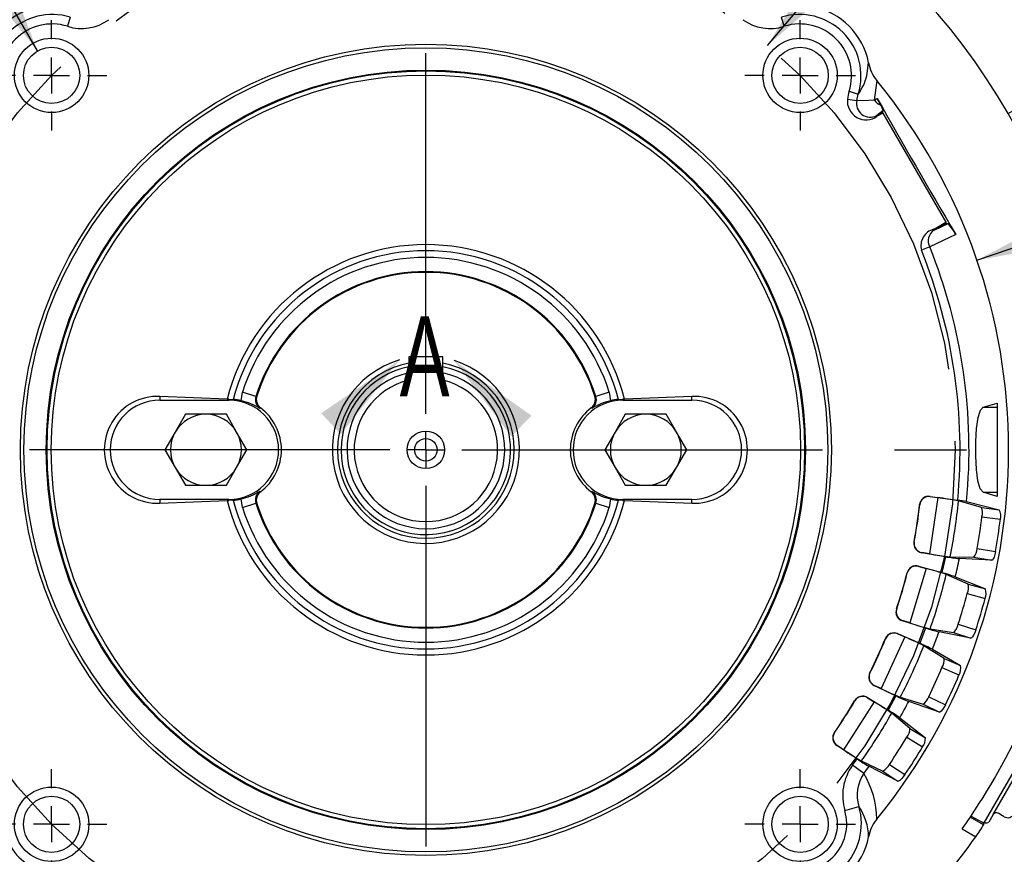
# Model space of a CAD drawing. Header units: inches. Extents: x 0 to 44, y 0 to 34.
# Tile 12 of 21: x 33.9 to 39.3, y 8.8 to 13.5. Entities that reach past the tile are written whole.
import ezdxf

# ---------------------------------------------------------------- set-up
doc = ezdxf.new("R2010")
doc.units = ezdxf.units.IN
doc.header["$LTSCALE"] = 4
doc.header["$MEASUREMENT"] = 0
doc.linetypes.add('CENTERX2', pattern=[0.8, 0.5, -0.1, 0.1, -0.1])
doc.layers.add('CENTER', color=40, linetype='CENTERX2')
doc.layers.add('DIMENSIONS', color=140, linetype='Continuous', lineweight=25)
doc.layers.add('TEXT', color=140, linetype='Continuous', lineweight=25)
doc.styles.add('SLDTEXTSTYLE0', font='TXT', dxfattribs={"width": 0.7})
doc.dimstyles.new('SLDDIMSTYLE1', dxfattribs={"dimtxt": 0.277778, "dimasz": 0.52, "dimexe": 0, "dimexo": 0.0625, "dimgap": 0.069444, "dimtad": 0, "dimtih": 1, "dimtoh": 1, "dimrnd": 1e-09, "dimzin": 12, "dimdsep": 46, "dimtxsty": 'SLDTEXTSTYLE0', "dimsah": 1, "dimcen": 0.09, "dimadec": 0, "dimazin": 3, "dimtfac": 1, "dimtofl": 0, "dimtmove": 0, "dimatfit": 3, "dimfxl": 0, "dimfrac": 2, "dimtolj": 1, "dimtzin": 12, "dimarcsym": 0})
doc.dimstyles.new('SLDDIMSTYLE5', dxfattribs={"dimtxt": 0.277778, "dimasz": 0.52, "dimexe": 0, "dimexo": 0.0625, "dimgap": 0.069444, "dimtad": 0, "dimtih": 1, "dimtoh": 1, "dimrnd": 1e-09, "dimzin": 12, "dimdsep": 46, "dimtxsty": 'SLDTEXTSTYLE0', "dimsah": 1, "dimcen": 0, "dimadec": 0, "dimazin": 3, "dimtfac": 1, "dimtofl": 0, "dimtmove": 0, "dimatfit": 3, "dimfxl": 0, "dimfrac": 2, "dimtolj": 1, "dimtzin": 12, "dimarcsym": 0})
doc.dimstyles.new('SLDDIMSTYLE6', dxfattribs={"dimtxt": 0.277778, "dimasz": 0.52, "dimexe": 0, "dimexo": 0.0625, "dimgap": 0.069444, "dimtad": 0, "dimtih": 1, "dimtoh": 1, "dimrnd": 1e-09, "dimzin": 12, "dimdsep": 46, "dimtxsty": 'SLDTEXTSTYLE0', "dimsah": 1, "dimcen": 0, "dimadec": 0, "dimazin": 3, "dimtfac": 1, "dimtofl": 0, "dimtmove": 0, "dimatfit": 3, "dimfxl": 0, "dimfrac": 2, "dimtolj": 1, "dimtzin": 12, "dimarcsym": 0})
doc.dimstyles.new('SLDDIMSTYLE7', dxfattribs={"dimtxt": 0.277778, "dimasz": 0.52, "dimexe": 0, "dimexo": 0.0625, "dimgap": 0.069444, "dimtad": 0, "dimtih": 1, "dimtoh": 1, "dimrnd": 1e-09, "dimzin": 12, "dimdsep": 46, "dimtxsty": 'SLDTEXTSTYLE0', "dimsah": 1, "dimcen": 0, "dimadec": 0, "dimazin": 3, "dimtfac": 1, "dimtofl": 0, "dimtmove": 0, "dimatfit": 3, "dimfxl": 0, "dimfrac": 2, "dimtolj": 1, "dimtzin": 12, "dimarcsym": 0})

# ---------------------------------------------------------------- blocks, each defined once
blk = doc.blocks.new('_D_12')
at = {"layer": 'DIMENSIONS'}
for p, q in [((39.213, 14.3956), (39.1197, 14.3956)), ((39.1197, 14.3956), (39.1197, 13.9539)), ((40.2698, 14.3956), (40.3631, 14.3956)), ((40.3631, 14.3956), (40.3631, 13.9539)), ((38.0052, 13.3158), (38.577, 13.9921)), ((38.577, 13.9921), (38.7764, 13.9921)), ((39.1197, 13.9539), (39.213, 13.9539)), ((40.3631, 13.9539), (40.2698, 13.9539))]:
    blk.add_line(p, q, dxfattribs=at)
blk.add_solid([(38.0052, 13.3158), (38.4021, 13.6613), (38.2799, 13.7646)], dxfattribs=at)
at = {"layer": 'DIMENSIONS', "char_height": 0.27778, "attachment_point": 1, "style": 'SLDTEXTSTYLE0'}
for s, insert in [('%%c', (39.1188, 14.8159)), ('5.87', (39.5384, 14.8159)), ('149.2', (39.213, 14.312)), ('B.C.', (39.3575, 13.808))]:
    blk.add_mtext(s, dxfattribs=dict(at, insert=insert))
blk = doc.blocks.new('_D_14')
at = {"layer": 'DIMENSIONS'}
for p, q in [((30.2277, 11.1929), (30.2277, 17.16)), ((36.1091, 14.6066), (36.1091, 17.16)), ((30.2277, 16.66), (32.2635, 16.66)), ((32.64, 16.6595), (32.5467, 16.6595)), ((32.5467, 16.6595), (32.5467, 16.2177)), ((33.6967, 16.6595), (33.7901, 16.6595)), ((33.7901, 16.6595), (33.7901, 16.2177)), ((36.1091, 16.66), (34.0733, 16.66)), ((32.5467, 16.2177), (32.64, 16.2177)), ((33.7901, 16.2177), (33.6967, 16.2177)), ((30.2277, 9.7696), (30.2277, 10.9529))]:
    blk.add_line(p, q, dxfattribs=at)
for points in [[(30.2277, 16.66), (30.7477, 16.58), (30.7477, 16.74)], [(36.1091, 16.66), (35.5891, 16.74), (35.5891, 16.58)]]:
    blk.add_solid(points, dxfattribs=at)
at = {"layer": 'DIMENSIONS', "char_height": 0.27778, "attachment_point": 1, "style": 'SLDTEXTSTYLE0'}
for s, insert in [('5.88', (32.7556, 17.0797)), ('149.4', (32.64, 16.5758))]:
    blk.add_mtext(s, dxfattribs=dict(at, insert=insert))
blk = doc.blocks.new('_D_16')
at = {"layer": 'DIMENSIONS'}
for p, q in [((33.4405, 14.1748), (32.5655, 14.1748)), ((33.9542, 13.285), (33.4405, 14.1748))]:
    blk.add_line(p, q, dxfattribs=at)
blk.add_solid([(33.9542, 13.285), (33.7635, 13.7753), (33.6249, 13.6953)], dxfattribs=at)
at = {"layer": 'DIMENSIONS', "char_height": 0.27778, "attachment_point": 1, "style": 'SLDTEXTSTYLE0'}
for s, insert in [('4X', (31.2384, 14.7543)), ('%%c', (30.6412, 14.3114)), ('3/8-16', (31.0608, 14.3126)), ('UNC-2B', (30.7598, 13.8697))]:
    blk.add_mtext(s, dxfattribs=dict(at, insert=insert))
blk = doc.blocks.new('_D_22')
at = {"layer": 'DIMENSIONS'}
for p, q in [((36.4273, 14.9094), (42.3793, 14.9094)), ((41.8793, 14.9094), (41.8793, 11.7451)), ((41.3509, 11.2399), (41.2576, 11.2399)), ((41.2576, 11.2399), (41.2576, 10.7982)), ((42.4076, 11.2399), (42.5009, 11.2399)), ((42.5009, 11.2399), (42.5009, 10.7982)), ((41.2576, 10.7982), (41.3509, 10.7982)), ((42.5009, 10.7982), (42.4076, 10.7982)), ((41.8793, 7.5716), (41.8793, 10.736)), ((39.5579, 7.5716), (42.3793, 7.5716))]:
    blk.add_line(p, q, dxfattribs=at)
for points in [[(41.8793, 14.9094), (41.7993, 14.3894), (41.9593, 14.3894)], [(41.8793, 7.5716), (41.9593, 8.0916), (41.7993, 8.0916)]]:
    blk.add_solid(points, dxfattribs=at)
at = {"layer": 'DIMENSIONS', "char_height": 0.27778, "attachment_point": 1, "style": 'SLDTEXTSTYLE0'}
for s, insert in [('7.34', (41.4665, 11.6602)), ('186.4', (41.3509, 11.1563))]:
    blk.add_mtext(s, dxfattribs=dict(at, insert=insert))
blk = doc.blocks.new('_D_23')
at = {"layer": 'DIMENSIONS'}
for p, q in [((39.167, 12.1245), (39.8896, 12.373)), ((39.8896, 12.373), (40.119, 12.373)), ((40.3056, 12.373), (40.2123, 12.373)), ((40.2123, 12.373), (40.2123, 11.9313)), ((41.3623, 12.373), (41.4556, 12.373)), ((41.4556, 12.373), (41.4556, 11.9313)), ((40.2123, 11.9313), (40.3056, 11.9313)), ((41.4556, 11.9313), (41.3623, 11.9313))]:
    blk.add_line(p, q, dxfattribs=at)
blk.add_solid([(39.167, 12.1245), (39.6847, 12.218), (39.6327, 12.3693)], dxfattribs=at)
at = {"layer": 'DIMENSIONS', "char_height": 0.27778, "attachment_point": 1, "style": 'SLDTEXTSTYLE0'}
for s, insert in [('%%c', (40.2113, 12.7933)), ('6.47', (40.631, 12.7933)), ('164.3', (40.3056, 12.2894))]:
    blk.add_mtext(s, dxfattribs=dict(at, insert=insert))
blk = doc.blocks.new('_D_24')
at = {"layer": 'DIMENSIONS'}
for p, q in [((39.3396, 12.9381), (40.087, 13.3696)), ((40.087, 13.3696), (40.2805, 13.3696)), ((40.4671, 13.3696), (40.3738, 13.3696)), ((40.3738, 13.3696), (40.3738, 12.9278)), ((41.5238, 13.3696), (41.6171, 13.3696)), ((41.6171, 13.3696), (41.6171, 12.9278)), ((40.3738, 12.9278), (40.4671, 12.9278)), ((41.6171, 12.9278), (41.5238, 12.9278))]:
    blk.add_line(p, q, dxfattribs=at)
blk.add_solid([(39.3396, 12.9381), (39.83, 13.1288), (39.75, 13.2673)], dxfattribs=at)
at = {"layer": 'DIMENSIONS', "char_height": 0.27778, "attachment_point": 1, "style": 'SLDTEXTSTYLE0'}
for s, insert in [('%%c', (40.3728, 13.7899)), ('7.46', (40.7925, 13.7899)), ('189.5', (40.4671, 13.2859))]:
    blk.add_mtext(s, dxfattribs=dict(at, insert=insert))
blk = doc.blocks.new('SW_CENTERMARKSYMBOL_0')
at = {"layer": 'CENTER', "color": 0}
for p, q in [((0, 0.2), (0, 3.3336)), ((0, 0), (0, 0.1)), ((-0.2, 0), (-3.3336, 0)), ((0, 0), (-0.1, 0)), ((0, 0), (0, -0.1)), ((0, 0), (0.1, 0)), ((0.2, 0), (3.3336, 0)), ((0, -0.2), (0, -3.3336))]:
    blk.add_line(p, q, dxfattribs=at)
blk = doc.blocks.new('SW_CENTERMARKSYMBOL_1')
at = {"layer": 'CENTER', "color": 0}
for p, q in [((0, 0.2), (0, 0.3063)), ((0, 0), (0, 0.1)), ((-0.2, 0), (-0.3063, 0)), ((0, 0), (-0.1, 0)), ((0, 0), (0, -0.1)), ((0, 0), (0.1, 0)), ((0.2, 0), (0.3063, 0)), ((0, -0.2), (0, -0.3063))]:
    blk.add_line(p, q, dxfattribs=at)
blk = doc.blocks.new('SW_CENTERMARKSYMBOL_2')
at = {"layer": 'CENTER', "color": 0}
for p, q in [((0, 0.2), (0, 0.3063)), ((0, 0), (0, 0.1)), ((-0.2, 0), (-0.3063, 0)), ((0, 0), (-0.1, 0)), ((0, 0), (0, -0.1)), ((0, 0), (0.1, 0)), ((0.2, 0), (0.3063, 0)), ((0, -0.2), (0, -0.3063))]:
    blk.add_line(p, q, dxfattribs=at)
blk = doc.blocks.new('SW_CENTERMARKSYMBOL_3')
at = {"layer": 'CENTER', "color": 0}
for p, q in [((0, 0.2), (0, 0.3063)), ((0, 0), (0, 0.1)), ((-0.2, 0), (-0.3063, 0)), ((0, 0), (-0.1, 0)), ((0, 0), (0, -0.1)), ((0, 0), (0.1, 0)), ((0.2, 0), (0.3063, 0)), ((0, -0.2), (0, -0.3063))]:
    blk.add_line(p, q, dxfattribs=at)
blk = doc.blocks.new('SW_CENTERMARKSYMBOL_4')
at = {"layer": 'CENTER', "color": 0}
for p, q in [((0, 0.2), (0, 0.3063)), ((0, 0), (0, 0.1)), ((-0.2, 0), (-0.3063, 0)), ((0, 0), (-0.1, 0)), ((0, 0), (0, -0.1)), ((0, 0), (0.1, 0)), ((0.2, 0), (0.3063, 0)), ((0, -0.2), (0, -0.3063))]:
    blk.add_line(p, q, dxfattribs=at)

msp = doc.modelspace()

# ---------------------------------------------------------------- linework, layer by layer
for p, q in [((34.1362, 13.4721), (34.1206, 13.4218)), ((38.0976, 13.4218), (38.082, 13.4721)), ((38.5557, 13.1469), (38.5656, 13.2196)), ((38.6108, 13.1218), (38.5976, 13.0113)), ((38.458, 13.0614), (38.5082, 13.0458)), ((38.4483, 13.0178), (38.5001, 13.0108)), ((38.5001, 13.0108), (38.5082, 13.0458)), ((38.5976, 13.0113), (38.6136, 13.0222)), ((38.6447, 12.9528), (38.6107, 12.9271)), ((38.6447, 12.9528), (38.6428, 12.9457)), ((38.6107, 12.9271), (38.6428, 12.9457)), ((38.6133, 12.9226), (38.6107, 12.9271)), ((38.6451, 12.9409), (38.6133, 12.9226)), ((38.6451, 12.9409), (38.9948, 12.3352)), ((38.9267, 12.2958), (38.9948, 12.3352)), ((38.9293, 12.2912), (38.9267, 12.2958)), ((38.9978, 12.3308), (38.9293, 12.2912)), ((38.9293, 12.2912), (39.0066, 12.3284)), ((38.9978, 12.3308), (39.0066, 12.3284)), ((39.0495, 12.2672), (38.9051, 12.1981)), ((38.9051, 12.1981), (38.8589, 12.1795)), ((39.1568, 12.145), (39.1565, 12.1443)), ((36.0153, 11.5886), (36.0153, 11.4598)), ((36.2028, 11.5886), (36.0153, 11.5886)), ((36.2028, 11.4598), (36.2028, 11.5886)), ((35.0066, 11.3542), (34.6327, 11.3693)), ((34.6327, 11.3693), (34.6327, 11.3485)), ((35.085, 11.3451), (35.0911, 11.3921)), ((35.166, 11.3686), (35.0911, 11.3921)), ((35.1708, 11.3703), (35.166, 11.3686)), ((37.0522, 11.3686), (37.0473, 11.3703)), ((37.127, 11.3921), (37.0522, 11.3686)), ((37.127, 11.3921), (37.1332, 11.3451)), ((37.5855, 11.3693), (37.2116, 11.3542)), ((37.5855, 11.3485), (37.5855, 11.3693)), ((34.6327, 11.3485), (35.0166, 11.3485)), ((35.0166, 11.3539), (35.0066, 11.3542)), ((35.0166, 11.3485), (35.0166, 11.3539)), ((35.0166, 11.3539), (35.0405, 11.3526)), ((37.1777, 11.3526), (37.2016, 11.3539)), ((37.2116, 11.3542), (37.2016, 11.3539)), ((37.2016, 11.3539), (37.2016, 11.3485)), ((37.2016, 11.3485), (37.5855, 11.3485)), ((39.202, 11.3086), (39.2784, 11.3322)), ((39.2784, 11.3322), (39.2784, 11.3086)), ((34.775, 11.2698), (34.7181, 11.1713)), ((34.8886, 11.2698), (34.775, 11.2698)), ((35.0023, 11.2698), (34.8886, 11.2698)), ((35.0591, 11.1713), (35.0023, 11.2698)), ((35.1872, 11.3037), (35.1916, 11.3055)), ((37.0266, 11.3055), (37.031, 11.3037)), ((37.2159, 11.2698), (37.1591, 11.1713)), ((37.3296, 11.2698), (37.2159, 11.2698)), ((37.4432, 11.2698), (37.3296, 11.2698)), ((37.5, 11.1713), (37.4432, 11.2698)), ((39.202, 11.3086), (39.2784, 11.3086)), ((39.2784, 11.3086), (39.2784, 10.8373)), ((34.7181, 11.1713), (34.6613, 11.0729)), ((35.1159, 11.0729), (35.0591, 11.1713)), ((37.1591, 11.1713), (37.1023, 11.0729)), ((37.5569, 11.0729), (37.5, 11.1713)), ((34.6613, 11.0729), (34.7181, 10.9745)), ((35.0591, 10.9745), (35.1159, 11.0729)), ((37.1023, 11.0729), (37.1591, 10.9745)), ((37.5, 10.9745), (37.5569, 11.0729)), ((34.7181, 10.9745), (34.775, 10.8761)), ((35.0023, 10.8761), (35.0591, 10.9745)), ((37.1591, 10.9745), (37.2159, 10.8761)), ((37.4432, 10.8761), (37.5, 10.9745)), ((34.775, 10.8761), (34.8886, 10.8761)), ((34.8886, 10.8761), (35.0023, 10.8761)), ((37.2159, 10.8761), (37.3296, 10.8761)), ((37.3296, 10.8761), (37.4432, 10.8761)), ((35.1916, 10.8403), (35.1872, 10.8421)), ((37.031, 10.8421), (37.0266, 10.8403)), ((39.2784, 10.8136), (39.202, 10.8373)), ((39.202, 10.8373), (39.2784, 10.8373)), ((39.2784, 10.8373), (39.2784, 10.8136)), ((34.6327, 10.7973), (34.6327, 10.7766)), ((35.0166, 10.7973), (34.6327, 10.7973)), ((34.6327, 10.7766), (35.0066, 10.7916)), ((35.0066, 10.7916), (35.0166, 10.7919)), ((35.0166, 10.7919), (35.0166, 10.7973)), ((35.0405, 10.7932), (35.0166, 10.7919)), ((35.0911, 10.7538), (35.085, 10.8007)), ((35.0911, 10.7538), (35.166, 10.7772)), ((35.166, 10.7772), (35.1708, 10.7755)), ((37.0522, 10.7772), (37.0473, 10.7755)), ((37.0522, 10.7772), (37.127, 10.7538)), ((37.1332, 10.8007), (37.127, 10.7538)), ((37.2016, 10.7919), (37.1777, 10.7932)), ((37.2016, 10.7973), (37.2016, 10.7919)), ((37.5855, 10.7973), (37.2016, 10.7973)), ((37.2016, 10.7919), (37.2116, 10.7916)), ((37.2116, 10.7916), (37.5855, 10.7766)), ((37.5855, 10.7766), (37.5855, 10.7973)), ((38.8497, 10.7683), (38.8488, 10.7694)), ((38.9494, 10.8078), (38.9028, 10.496)), ((38.9063, 10.8145), (38.9072, 10.8134)), ((38.9063, 10.8145), (39.0601, 10.7943)), ((38.9072, 10.8134), (38.9494, 10.8078)), ((39.1918, 10.7538), (39.0646, 10.7901)), ((39.1093, 10.7859), (39.2912, 10.7407)), ((39.1918, 10.7538), (39.2912, 10.7407)), ((39.1948, 10.7018), (39.2969, 10.6884)), ((38.8178, 10.5621), (38.819, 10.563)), ((38.8608, 10.503), (38.8596, 10.5022)), ((38.9925, 10.48), (38.8596, 10.5022)), ((38.9028, 10.496), (38.8608, 10.503)), ((39.1685, 10.5256), (39.27, 10.5086)), ((38.9925, 10.48), (38.9729, 10.3917)), ((39.0181, 10.4793), (39.1504, 10.4768)), ((39.2493, 10.4602), (39.0692, 10.4698)), ((39.1504, 10.4768), (39.2493, 10.4602)), ((38.7806, 10.3898), (38.7799, 10.3911)), ((38.8849, 10.4151), (38.7953, 10.1128)), ((38.8431, 10.4277), (38.8438, 10.4265)), ((38.8431, 10.4277), (38.9729, 10.3917)), ((38.8438, 10.4265), (38.8849, 10.4151)), ((39.1174, 10.3279), (38.9964, 10.3815)), ((39.0468, 10.3685), (39.214, 10.3011)), ((39.1174, 10.3279), (39.214, 10.3011)), ((39.1131, 10.276), (39.2124, 10.2484)), ((38.7203, 10.1901), (38.7216, 10.1908)), ((38.7547, 10.1256), (38.7534, 10.1249)), ((38.8819, 10.0844), (38.7534, 10.1249)), ((38.7953, 10.1128), (38.7547, 10.1256)), ((38.7267, 10.0535), (38.7273, 10.0521)), ((38.7267, 10.0535), (38.8503, 9.9998)), ((38.8819, 10.0844), (38.8503, 9.9998)), ((38.9072, 10.0802), (39.0378, 10.0593)), ((39.1335, 10.0292), (38.9565, 10.0637)), ((39.0378, 10.0593), (39.1335, 10.0292)), ((39.0625, 10.1052), (39.1607, 10.0742)), ((38.7663, 10.0352), (38.6356, 9.7483)), ((38.6595, 10.0247), (38.659, 10.026)), ((38.7273, 10.0521), (38.7663, 10.0352)), ((38.9844, 9.9165), (38.8721, 9.9864)), ((38.9201, 9.9665), (39.0764, 9.8765)), ((38.9844, 9.9165), (39.0764, 9.8765)), ((38.5721, 9.8353), (38.5734, 9.8358)), ((38.973, 9.8656), (39.0674, 9.8246)), ((38.5971, 9.7666), (38.5957, 9.7662)), ((38.7174, 9.7081), (38.5957, 9.7662)), ((38.6356, 9.7483), (38.5971, 9.7666)), ((38.596, 9.6755), (38.4266, 9.4096)), ((38.4888, 9.6799), (38.4885, 9.6813)), ((38.5594, 9.6991), (38.5597, 9.6977)), ((38.5594, 9.6991), (38.6742, 9.6287)), ((38.5597, 9.6977), (38.596, 9.6755)), ((38.7174, 9.7081), (38.6742, 9.6287)), ((38.7418, 9.7005), (38.8683, 9.6616)), ((38.9588, 9.6184), (38.7883, 9.6773)), ((38.8991, 9.7035), (38.9921, 9.6592)), ((38.8683, 9.6616), (38.9588, 9.6184)), ((38.7955, 9.5275), (38.694, 9.6124)), ((38.7388, 9.586), (38.881, 9.4752)), ((38.7955, 9.5275), (38.881, 9.4752)), ((38.3758, 9.5046), (38.3773, 9.5048)), ((38.7771, 9.4788), (38.8649, 9.425)), ((38.3911, 9.4331), (38.3897, 9.4328)), ((38.502, 9.3584), (38.3897, 9.4328)), ((38.4266, 9.4096), (38.3911, 9.4331)), ((39.2065, 9.0033), (39.4502, 9.4253)), ((38.4766, 9.3235), (38.502, 9.3584)), ((38.5252, 9.3474), (38.645, 9.2913)), ((39.2578, 9.0504), (39.435, 9.3573)), ((38.5387, 9.2776), (38.4766, 9.3235)), ((38.7286, 9.236), (38.568, 9.318)), ((38.645, 9.2913), (38.7286, 9.236)), ((38.6814, 9.3286), (38.7672, 9.2717)), ((38.434, 9.0722), (38.5118, 9.0949)), ((39.2035, 8.9932), (39.1303, 9.0354)), ((39.1343, 9.0414), (39.1959, 9.0073)), ((39.2578, 9.0504), (39.2335, 9.0084)), ((39.3188, 9.0379), (39.2847, 9.0576)), ((39.0854, 8.9705), (39.1605, 8.9271)), ((39.2065, 9.0033), (39.1959, 9.0073)), ((39.2009, 9.0043), (39.2035, 8.9932))]:
    msp.add_line(p, q)
at = {"flags": 128}
for points in [[(38.5976, 13.0113), (38.5365, 13.0089), (38.5001, 13.0108)], [(38.6332, 12.9851), (38.6429, 12.9629), (38.6447, 12.9528)], [(39.202, 10.8373), (39.1854, 10.8563), (39.1726, 10.9006), (39.1644, 10.9644), (39.1606, 11.0397), (39.1609, 11.1182), (39.1653, 11.1915), (39.1739, 11.2516), (39.1867, 11.2923), (39.202, 11.3086)], [(39.27, 10.5086), (39.2664, 10.4924), (39.2619, 10.4782), (39.257, 10.4675), (39.2521, 10.4613), (39.2493, 10.4602)], [(39.1607, 10.0742), (39.1549, 10.0586), (39.1485, 10.0452), (39.1421, 10.0353), (39.1364, 10.0298), (39.1335, 10.0292)], [(38.9921, 9.6592), (38.9841, 9.6446), (38.9759, 9.6322), (38.9682, 9.6232), (38.9618, 9.6187), (38.9588, 9.6184)], [(38.7672, 9.2717), (38.7574, 9.2584), (38.7475, 9.2473), (38.7386, 9.2394), (38.7316, 9.2358), (38.7286, 9.236)], [(39.2065, 9.0033), (39.2228, 9.0043), (39.2335, 9.0084)]]:
    msp.add_lwpolyline(points, dxfattribs=at)
for centre, radius in [((34.0323, 13.1497), 0.2063), ((38.1859, 13.1497), 0.2063), ((36.1091, 11.0729), 2.25), ((34.0323, 13.1497), 0.1562), ((36.1091, 11.0729), 2.2303), ((38.1859, 13.1497), 0.1562), ((36.1091, 11.0729), 2.1063), ((36.1091, 11.0729), 2.1015), ((36.1091, 11.0729), 2.0788), ((36.1091, 11.0729), 0.1043), ((36.1091, 11.0729), 0.062), ((34.0323, 8.9961), 0.2063), ((38.1859, 8.9961), 0.2063), ((34.0323, 8.9961), 0.1562), ((38.1859, 8.9961), 0.1562)]:
    msp.add_circle(centre, radius)
for centre, radius, start, end in [((36.1091, 11.0729), 3.7303, 95.1155, 155.0404), ((36.1091, 11.0729), 3.7303, 335.1155, 84.8845), ((34.0351, 13.1469), 0.3893, 100.76, 169.24), ((38.1831, 13.1469), 0.3893, 10.76, 79.24), ((34.0351, 13.1469), 0.3405, 72.7271, 197.2729), ((34.199, 13.6664), 0.2569, 252.2285, 305.9665), ((38.0193, 13.6671), 0.2575, 234.1062, 287.6988), ((38.1831, 13.1469), 0.3405, 342.7271, 107.2729), ((34.0351, 13.1469), 0.2879, 72.7271, 197.2729), ((38.1831, 13.1469), 0.2879, 342.7271, 107.2729), ((38.7813, 13.26), 0.2195, 190.6152, 219.0339), ((38.2607, 13.2237), 0.3049, 324.2922, 345.4017), ((36.1091, 11.0729), 3.2336, 320.683, 39.317), ((38.7131, 12.982), 0.2672, 162.7085, 172.2975), ((38.5523, 13.0075), 0.1046, 174.3257, 305.6886), ((38.5742, 12.9938), 0.076, 167.0932, 298.6671), ((38.661, 13.0602), 0.08, 217.6722, 249.7224), ((37.9441, 12.6436), 0.7691, 26.3634, 29.491), ((72.3195, 31.979), 38.671, 209.35413, 210.64587), ((38.9509, 12.2038), 0.0952, 104.7744, 194.7814), ((38.7498, 12.1029), 0.3417, 28.7374, 41.2898), ((38.9659, 12.232), 0.0696, 121.7217, 209.1602), ((36.1091, 11.0729), 1.1379, 14.3149, 165.6851), ((36.1091, 11.0729), 3.0139, 354.5353, 21.9206), ((36.1091, 11.0729), 1.1046, 90, 165.3336), ((36.1091, 11.0729), 1.0668, 90, 162.5924), ((36.1091, 11.0729), 1.1046, 14.6664, 90), ((36.1091, 11.0729), 1.0668, 17.4076, 90), ((36.1091, 11.0729), 2.9641, 354.6059, 21.9206), ((36.1091, 11.0729), 0.9884, 17.4076, 162.5924), ((36.1091, 11.0729), 0.9843, 17.5879, 162.4121), ((36.1091, 11.0729), 0.4902, 101.0254, 270), ((36.1091, 11.0729), 0.4705, 180, 78.5071), ((36.1091, 11.0729), 0.4705, 101.4929, 180), ((36.1091, 11.0729), 0.4902, 270, 78.9746), ((36.1091, 11.0729), 0.4375, 102.3723, 77.6277), ((36.1091, 11.0729), 0.3981, 103.6182, 76.3818), ((34.6214, 11.0729), 0.2966, 87.8056, 272.1944), ((35.2213, 11.3507), 0.0581, 162.0738, 234.0466), ((35.2269, 11.3525), 0.0588, 162.3848, 233.0745), ((36.9913, 11.3525), 0.0588, 306.9255, 17.6152), ((36.9969, 11.3507), 0.0581, 305.9534, 17.9262), ((37.5968, 11.0729), 0.2966, 267.8056, 92.1944), ((34.6327, 11.0729), 0.2756, 90, 270), ((35.0166, 11.0729), 0.2756, 270, 90), ((35.0166, 11.0729), 0.2807, 75.8964, 85.1114), ((34.9863, 10.9553), 0.4022, 60.0383, 75.7995), ((37.2016, 11.0729), 0.2756, 90, 270), ((37.2319, 10.9553), 0.4022, 104.2005, 119.9617), ((37.2016, 11.0729), 0.2807, 94.8886, 104.1036), ((37.5855, 11.0729), 0.2756, 270, 90), ((34.8886, 11.0729), 0.1969, 90, 150), ((34.8886, 11.0729), 0.1969, 30, 90), ((35.0166, 11.0729), 0.2911, 306.9528, 53.0472), ((37.2016, 11.0729), 0.2911, 126.9528, 233.0472), ((37.3296, 11.0729), 0.1969, 90, 150), ((37.3296, 11.0729), 0.1969, 30, 90), ((34.8886, 11.0729), 0.1969, 150, 210), ((34.8886, 11.0729), 0.1969, 330, 30), ((37.3296, 11.0729), 0.1969, 150, 210), ((37.3296, 11.0729), 0.1969, 330, 30), ((34.8886, 11.0729), 0.1969, 210, 270), ((34.8886, 11.0729), 0.1969, 270, 330), ((37.3296, 11.0729), 0.1969, 210, 270), ((37.3296, 11.0729), 0.1969, 270, 330), ((34.9863, 11.1906), 0.4022, 284.2005, 299.9617), ((35.2213, 10.7951), 0.0581, 125.9534, 197.9262), ((35.2269, 10.7933), 0.0588, 126.9255, 197.6152), ((36.9913, 10.7933), 0.0588, 342.3848, 53.0745), ((36.9969, 10.7951), 0.0581, 342.0738, 54.0466), ((37.2319, 11.1906), 0.4022, 240.0383, 255.7995), ((36.1091, 11.0729), 1.1379, 194.3149, 345.6851), ((35.0166, 11.0729), 0.2807, 274.8886, 284.1036), ((36.1091, 11.0729), 1.1046, 194.6664, 345.3336), ((36.1091, 11.0729), 0.9884, 197.4076, 342.5924), ((36.1091, 11.0729), 0.9843, 197.5879, 342.4121), ((37.2016, 11.0729), 0.2807, 255.8964, 265.1114), ((36.1091, 11.0729), 2.7564, 349.3212, 353.6788), ((36.1091, 11.0729), 2.7575, 349.3427, 353.6573), ((38.8996, 10.7638), 0.0512, 82.4941, 173.6847), ((38.9005, 10.7626), 0.0512, 82.4938, 173.6635), ((38.7148, 8.9024), 1.9198, 79.5042, 82.9821), ((36.1091, 11.0729), 2.969, 348.4668, 354.5332), ((38.9828, 10.1917), 0.6075, 77.9852, 82.6955), ((36.1091, 11.0729), 1.0668, 197.4076, 342.5924), ((39.1255, 10.7239), 0.0728, 342.3505, 24.307), ((39.2216, 10.7067), 0.0775, 346.3422, 26.061), ((36.1091, 11.0729), 3.108, 349.8578, 353.1422), ((36.1091, 11.0729), 3.2109, 349.8784, 353.1216), ((38.868, 10.5527), 0.0512, 169.3152, 260.5059), ((38.8693, 10.5535), 0.0512, 169.3367, 260.506), ((39.1438, 11.753), 1.2799, 259.148, 264.3658), ((39.0737, 10.533), 0.0951, 323.7779, 355.5646), ((39.2039, 11.7864), 1.3235, 260.8092, 264.1604), ((36.1091, 11.0729), 3.021, 346.5154, 348.4846), ((36.1091, 11.0729), 2.7564, 341.3212, 345.6788), ((36.1091, 11.0729), 2.7575, 341.3427, 345.6573), ((38.8294, 10.3784), 0.0512, 74.4941, 165.6847), ((38.8302, 10.3772), 0.0512, 74.4938, 165.6635), ((38.3874, 8.5609), 1.9198, 71.5042, 74.9821), ((36.1091, 11.0729), 2.969, 340.4668, 346.5332), ((38.7024, 9.404), 1.0241, 70.3495, 74.6808), ((39.0475, 10.3075), 0.0728, 334.3505, 16.307), ((36.1091, 11.0729), 3.108, 341.8578, 345.1422), ((39.1403, 10.2771), 0.0775, 338.3422, 18.061), ((36.1091, 11.0729), 3.2109, 341.8784, 345.1216), ((38.7688, 10.1737), 0.0512, 161.3152, 252.5059), ((38.7701, 10.1744), 0.0512, 161.3367, 252.506), ((39.2089, 11.324), 1.2799, 251.148, 256.3658), ((38.7063, 10.0066), 0.0512, 66.4941, 157.6847), ((38.7069, 10.0052), 0.0512, 66.4938, 157.6635), ((39.2731, 11.3488), 1.3235, 252.8092, 256.1604), ((36.1091, 11.0729), 3.021, 338.5154, 340.4846), ((38.9697, 10.1256), 0.0951, 315.7779, 347.5646), ((36.1091, 11.0729), 2.7564, 333.3212, 337.6788), ((36.1091, 11.0729), 2.7575, 333.3427, 337.6573), ((38.0156, 8.2682), 1.9198, 63.5042, 66.9821), ((38.4449, 9.0594), 1.0241, 62.3495, 66.6808), ((36.1091, 11.0729), 2.969, 332.4668, 338.5332), ((38.9124, 9.906), 0.0728, 326.3505, 8.307), ((38.6178, 9.8123), 0.0512, 153.3152, 244.5059), ((38.6192, 9.8128), 0.0512, 153.3367, 244.506), ((36.1091, 11.0729), 3.108, 333.8578, 337.1422), ((39.0001, 9.8629), 0.0775, 330.3422, 10.061), ((36.1091, 11.0729), 3.2109, 333.8784, 337.1216), ((39.2137, 10.8902), 1.2799, 243.148, 248.3658), ((36.1091, 11.0729), 2.7564, 325.3212, 329.6788), ((36.1091, 11.0729), 2.7575, 325.3427, 329.6573), ((38.5326, 9.6555), 0.0512, 58.4941, 149.6847), ((38.533, 9.6541), 0.0512, 58.4938, 149.6635), ((37.6067, 8.0302), 1.9198, 55.5042, 58.9821), ((39.2807, 10.9057), 1.3235, 244.8092, 248.1604), ((36.1091, 11.0729), 3.021, 330.5154, 332.4846), ((38.81, 9.7367), 0.0951, 307.7779, 339.5646), ((38.1419, 8.7539), 1.0241, 54.3495, 58.6808), ((36.1091, 11.0729), 2.969, 324.4668, 330.5332), ((38.7227, 9.5272), 0.0728, 318.3505, 0.307), ((36.1091, 11.0729), 3.644, 324.763, 335.237), ((38.4179, 9.4755), 0.0512, 145.3152, 236.5059), ((38.4194, 9.4757), 0.0512, 145.3367, 236.506), ((36.1091, 11.0729), 3.108, 325.8578, 329.1422), ((38.8035, 9.4724), 0.0775, 322.3422, 2.061), ((39.158, 10.4599), 1.2799, 235.148, 240.3658), ((36.1091, 11.0729), 3.2109, 325.8784, 329.1216), ((39.2265, 10.466), 1.3235, 236.8092, 240.1604), ((38.7088, 9.1549), 0.2869, 144.0116, 196.7483), ((36.1091, 11.0729), 3.021, 323.5387, 324.4846), ((38.5977, 9.3739), 0.0951, 299.7779, 331.5646), ((38.7117, 9.1588), 0.2098, 145.5179, 197.723), ((38.1182, 9.021), 0.4927, 0.3503, 31.3877), ((34.0351, 8.9989), 0.3425, 163.7158, 286.2842), ((34.0351, 8.9989), 0.2614, 163.7158, 286.2842), ((38.1831, 8.9989), 0.3425, 253.7158, 16.2842), ((38.1831, 8.9989), 0.2614, 253.7158, 16.2842), ((38.2602, 8.9219), 0.3054, 0.8176, 34.5248), ((38.78, 8.8864), 0.2181, 140.8696, 169.4814), ((38.5841, 9.3491), 0.7143, 323.7865, 330.1123), ((34.0351, 8.9989), 0.3893, 190.76, 259.24), ((38.1831, 8.9989), 0.3893, 280.76, 349.24), ((36.1091, 11.0729), 3.7303, 308.4997, 324.8845)]:
    msp.add_arc(centre, radius, start, end)
for centre, major_axis, ratio, start_param, end_param in [((38.6625, 12.9116), (-0.0197, 0.0341), 0.017455, 0.017453, 0.523599), ((38.9781, 12.3649), (-0.0197, 0.0341), 0.017455, 2.617994, 3.124139), ((39.2748, 9.0406), (0.004, 0.0193), 0.998478, 5.962135, 7.532018), ((39.3384, 9.0721), (-0.0102, 0.0381), 0.997265, 2.357564, 3.925621)]:
    msp.add_ellipse(centre, major_axis=major_axis, ratio=ratio, start_param=start_param, end_param=end_param)
at = {"layer": 'CENTER'}
msp.add_circle((36.1091, 11.0729), 2.937, dxfattribs=at)
at = {"layer": 'TEXT'}
msp.add_arc((36.1091, 11.0729), 0.5192, 106.289, 72.3849, dxfattribs=at)
for points in [[(35.9635, 11.5713), (35.528, 11.276), (35.6369, 11.1588)], [(36.2662, 11.5678), (36.5831, 11.1478), (36.6947, 11.2625)]]:
    msp.add_solid(points, dxfattribs=at)

# ---------------------------------------------------------------- block references
at = {"layer": 'CENTER'}
for name, p in [('SW_CENTERMARKSYMBOL_0', (36.1091, 11.0729)), ('SW_CENTERMARKSYMBOL_1', (34.0323, 13.1497)), ('SW_CENTERMARKSYMBOL_2', (38.1859, 13.1497)), ('SW_CENTERMARKSYMBOL_4', (34.0323, 8.9961)), ('SW_CENTERMARKSYMBOL_3', (38.1859, 8.9961))]:
    msp.add_blockref(name, p, dxfattribs=at)

# ---------------------------------------------------------------- texts
at = {"layer": 'TEXT', "insert": (35.9635, 11.8134), "char_height": 0.4444, "attachment_point": 1, "style": 'SLDTEXTSTYLE0'}
msp.add_mtext('A', dxfattribs=at)

# ---------------------------------------------------------------- dimensions: what is measured, and where the dimension line sits
at = {"layer": 'DIMENSIONS'}
dim = msp.add_linear_dim(base=(36.1091, 16.66), p1=(30.2277, 9.5696), p2=(36.1091, 14.4066), dimstyle='SLDDIMSTYLE1', dxfattribs=at)
dim.commit()
dim.dimension.update_dxf_attribs({"geometry": '_D_14', "text_midpoint": (33.1684, 16.66), "dimtype": 160})
dim = msp.add_linear_dim(base=(41.8793, 14.9094), p1=(39.3579, 7.5716), p2=(36.2273, 14.9094), angle=90, dimstyle='SLDDIMSTYLE1', dxfattribs=at)
dim.commit()
dim.dimension.update_dxf_attribs({"geometry": '_D_22', "text_midpoint": (41.8793, 11.2405), "dimtype": 160})
dim = msp.add_diameter_dim_2p(p1=(34.2129, 8.83), p2=(38.0052, 13.3158), text='<>\\PB.C.', dimstyle='SLDDIMSTYLE5', dxfattribs=at)
dim.commit()
dim.dimension.update_dxf_attribs({"geometry": '_D_12', "text_midpoint": (39.7414, 14.1748), "dimtype": 163})
dim = msp.add_diameter_dim_2p(p1=(34.1104, 13.0144), p2=(33.9542, 13.285), text='4X\\P%%c3/8-16\\PUNC-2B', dimstyle='SLDDIMSTYLE6', override={"dimpost": '<>'}, dxfattribs=at)
dim.commit()
dim.dimension.update_dxf_attribs({"geometry": '_D_16', "text_midpoint": (31.4783, 14.1748), "dimtype": 163})
for p1, p2, picture, middle in [((32.8785, 9.2078), (39.3396, 12.9381), '_D_24', (40.9955, 13.3696)), ((33.0512, 10.0213), (39.167, 12.1245), '_D_23', (40.8339, 12.373))]:
    dim = msp.add_diameter_dim_2p(p1=p1, p2=p2, dimstyle='SLDDIMSTYLE7', dxfattribs=at)
    dim.commit()
    dim.dimension.update_dxf_attribs({"geometry": picture, "text_midpoint": middle, "dimtype": 163})

doc.saveas('drawing.dxf')
